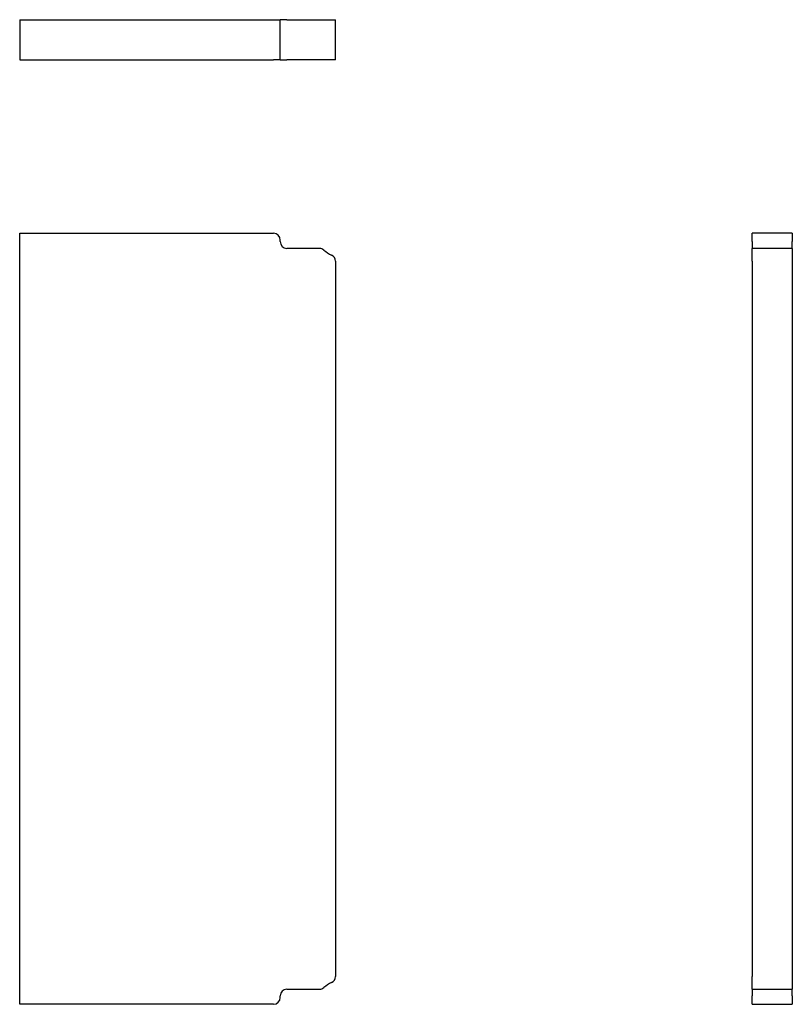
# Model space of a CAD drawing. Header units: inches. Extents: x 8 to 124, y 4 to 59.
# Tile 1 of 2: x 8 to 23, y 4 to 22. Entities that reach past the tile are written whole.
import ezdxf

# ---------------------------------------------------------------- set-up
doc = ezdxf.new("R2010")
doc.units = ezdxf.units.IN
doc.header["$MEASUREMENT"] = 0
doc.layers.add('Visible Edges(ANSI)', color=7, linetype='Continuous', lineweight=25)

msp = doc.modelspace()

# ---------------------------------------------------------------- linework, layer by layer
at = {"layer": 'Visible Edges(ANSI)'}
for p, q in [((8.488, 22.023), (13.226, 22.023)), ((8.488, 22.023), (8.488, 21.273)), ((13.226, 22.023), (13.351, 22.023)), ((13.476, 22.023), (13.351, 22.023)), ((13.351, 21.273), (13.351, 22.023)), ((13.476, 22.023), (14.083, 22.023)), ((14.083, 22.023), (14.168, 22.023)), ((14.168, 22.023), (14.307, 22.023)), ((14.307, 22.023), (14.382, 22.023)), ((14.382, 21.273), (14.382, 22.023)), ((8.488, 21.273), (13.226, 21.273)), ((13.351, 21.273), (13.226, 21.273)), ((13.351, 21.273), (13.476, 21.273)), ((14.083, 21.273), (13.476, 21.273)), ((14.168, 21.273), (14.083, 21.273)), ((14.307, 21.273), (14.168, 21.273)), ((14.382, 21.273), (14.307, 21.273)), ((8.488, 18.035), (13.226, 18.035)), ((8.488, 3.641), (8.488, 18.035)), ((22.159, 17.91), (22.159, 18.035)), ((22.909, 18.035), (22.159, 18.035)), ((22.909, 18.035), (22.909, 17.91)), ((13.351, 17.879), (13.351, 17.91)), ((22.159, 17.879), (22.159, 17.91)), ((22.159, 17.879), (22.159, 17.754)), ((22.909, 17.91), (22.909, 17.879)), ((22.909, 17.754), (22.909, 17.879)), ((14.083, 17.754), (13.476, 17.754)), ((22.159, 17.72), (22.159, 17.754)), ((22.909, 17.754), (22.159, 17.754)), ((22.159, 17.629), (22.159, 17.72)), ((22.909, 17.754), (22.909, 17.72)), ((22.909, 17.72), (22.909, 17.629)), ((14.382, 17.515), (14.382, 4.16)), ((22.159, 17.515), (22.159, 17.629)), ((22.159, 17.515), (22.159, 4.16)), ((22.909, 17.629), (22.909, 17.515)), ((22.909, 17.515), (22.909, 4.16)), ((22.159, 4.046), (22.159, 4.16)), ((22.159, 3.955), (22.159, 4.046)), ((22.909, 4.16), (22.909, 4.046)), ((22.909, 4.046), (22.909, 3.955)), ((13.476, 3.922), (14.083, 3.922)), ((22.159, 3.922), (22.159, 3.955)), ((22.159, 3.922), (22.159, 3.797)), ((22.159, 3.922), (22.909, 3.922)), ((22.909, 3.955), (22.909, 3.922)), ((22.909, 3.797), (22.909, 3.922)), ((13.351, 3.766), (13.351, 3.797)), ((22.159, 3.766), (22.159, 3.797)), ((22.159, 3.641), (22.159, 3.766)), ((22.909, 3.797), (22.909, 3.766)), ((22.909, 3.766), (22.909, 3.641)), ((13.226, 3.641), (8.488, 3.641)), ((22.159, 3.641), (22.909, 3.641))]:
    msp.add_line(p, q, dxfattribs=at)
for centre, radius, start, end in [((13.226, 17.91), 0.125, 0, 90), ((13.476, 17.879), 0.125, 180, 270), ((14.083, 17.629), 0.125, 47.2565, 90), ((14.507, 18.088), 0.5, 227.2565, 246.4218), ((14.257, 17.515), 0.125, 0, 66.4218), ((14.507, 3.588), 0.5, 113.5782, 132.7435), ((14.257, 4.16), 0.125, 293.5782, 0), ((13.476, 3.797), 0.125, 90, 180), ((14.083, 4.047), 0.125, 270, 312.7435), ((13.226, 3.766), 0.125, 270, 0)]:
    msp.add_arc(centre, radius, start, end, dxfattribs=at)

doc.saveas('drawing.dxf')
